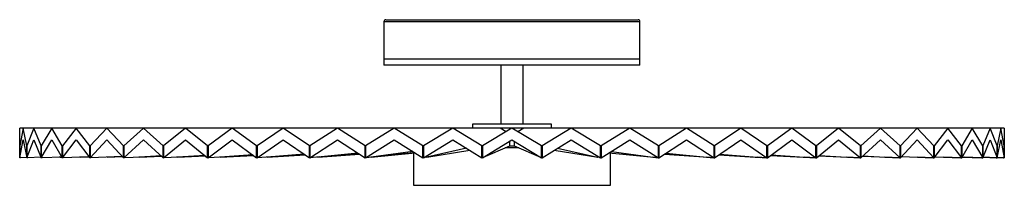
# Paper-space layout '_Posterior' of a CAD drawing. Header units: millimetres. Extents: x -250 to 250, y -23 to 61.
import ezdxf

# ---------------------------------------------------------------- set-up
doc = ezdxf.new("R2010")
doc.units = ezdxf.units.MM

psp = doc.layouts.new('_Posterior')

# ---------------------------------------------------------------- linework, layer by layer
at = {"color": 7, "linetype": 'Continuous', "lineweight": 25}
for p, q in [((-64, 61), (64, 61)), ((-65, 60), (-65, 38)), ((65, 38), (65, 60)), ((65, 41), (-65, 41)), ((65, 38), (-65, 38)), ((-5.65, 38), (-5.65, 8)), ((5.65, 8), (5.65, 38)), ((250, 6), (-250, 6)), ((-250, -9), (-250, 6)), ((-248.18, 6), (-249.99, -2.94)), ((-246.37, -2.94), (-248.18, 6)), ((-242.74, 6), (-246.33, -2.94)), ((-239.15, -2.94), (-242.74, 6)), ((-233.75, 6), (-239.07, -2.94)), ((-228.43, -2.94), (-233.75, 6)), ((-221.36, 6), (-228.33, -2.94)), ((-214.39, -2.94), (-221.36, 6)), ((-205.75, 6), (-214.27, -2.94)), ((-197.22, -2.94), (-205.75, 6)), ((-187.13, 6), (-197.07, -2.94)), ((-177.18, -2.94), (-187.13, 6)), ((-165.78, 6), (-177.01, -2.94)), ((-154.55, -2.94), (-165.78, 6)), ((-142.02, 6), (-154.36, -2.94)), ((-129.67, -2.94), (-142.02, 6)), ((-116.18, 6), (-129.46, -2.94)), ((-102.9, -2.94), (-116.18, 6)), ((-88.65, 6), (-102.68, -2.94)), ((-74.63, -2.94), (-88.65, 6)), ((-59.83, 6), (-74.39, -2.94)), ((-45.26, -2.94), (-59.83, 6)), ((-30.13, 6), (-45.02, -2.94)), ((-15.24, -2.94), (-30.13, 6)), ((-20, 8), (-20, 6)), ((20, 8), (-20, 8)), ((0, 6), (-15, -2.94)), ((-3.02, 4.2), (-6.03, 6)), ((15, -2.94), (0, 6)), ((6.03, 6), (3.02, 4.2)), ((30.13, 6), (15.24, -2.94)), ((20, 6), (20, 8)), ((45.02, -2.94), (30.13, 6)), ((59.83, 6), (45.26, -2.94)), ((74.39, -2.94), (59.83, 6)), ((88.65, 6), (74.63, -2.94)), ((102.68, -2.94), (88.65, 6)), ((116.18, 6), (102.9, -2.94)), ((129.46, -2.94), (116.18, 6)), ((142.02, 6), (129.67, -2.94)), ((154.36, -2.94), (142.02, 6)), ((165.78, 6), (154.55, -2.94)), ((177.01, -2.94), (165.78, 6)), ((187.13, 6), (177.18, -2.94)), ((197.07, -2.94), (187.13, 6)), ((205.75, 6), (197.22, -2.94)), ((214.27, -2.94), (205.75, 6)), ((221.36, 6), (214.39, -2.94)), ((228.33, -2.94), (221.36, 6)), ((233.75, 6), (228.43, -2.94)), ((239.07, -2.94), (233.75, 6)), ((242.74, 6), (239.15, -2.94)), ((246.33, -2.94), (242.74, 6)), ((248.18, 6), (246.37, -2.94)), ((249.99, -2.94), (248.18, 6)), ((250, 6), (250, -9)), ((-249.99, -9), (-248.18, 0)), ((-248.18, 0), (-246.37, -9)), ((-246.33, -9), (-242.74, 0)), ((-242.74, 0), (-239.15, -9)), ((-239.07, -9), (-233.75, 0)), ((-233.75, 0), (-228.43, -9)), ((-228.33, -9), (-221.36, 0)), ((-221.36, 0), (-214.39, -9)), ((-214.27, -9), (-205.75, 0)), ((-205.75, 0), (-197.22, -9)), ((-197.07, -9), (-187.13, 0)), ((-187.13, 0), (-177.18, -9)), ((-177.01, -9), (-165.78, 0)), ((-165.78, 0), (-154.55, -9)), ((-154.36, -9), (-142.02, 0)), ((-142.02, 0), (-129.67, -9)), ((-129.46, -9), (-116.18, 0)), ((-116.18, 0), (-102.9, -9)), ((-102.68, -9), (-88.65, 0)), ((-88.65, 0), (-74.63, -9)), ((-74.39, -9), (-59.83, 0)), ((-59.83, 0), (-45.26, -9)), ((-45.02, -9), (-30.13, 0)), ((-30.13, 0), (-15.24, -9)), ((-15, -9), (0, 0)), ((0, 0), (15, -9)), ((15.24, -9), (30.13, 0)), ((30.13, 0), (45.02, -9)), ((45.26, -9), (59.83, 0)), ((59.83, 0), (74.39, -9)), ((74.63, -9), (88.65, 0)), ((88.65, 0), (102.68, -9)), ((102.9, -9), (116.18, 0)), ((116.18, 0), (129.46, -9)), ((129.67, -9), (142.02, 0)), ((142.02, 0), (154.36, -9)), ((154.55, -9), (165.78, 0)), ((165.78, 0), (177.01, -9)), ((177.18, -9), (187.13, 0)), ((187.13, 0), (197.07, -9)), ((197.22, -9), (205.75, 0)), ((205.75, 0), (214.27, -9)), ((214.39, -9), (221.36, 0)), ((221.36, 0), (228.33, -9)), ((228.43, -9), (233.75, 0)), ((233.75, 0), (239.07, -9)), ((239.15, -9), (242.74, 0)), ((242.74, 0), (246.33, -9)), ((246.37, -9), (248.18, 0)), ((248.18, 0), (249.99, -9)), ((-249.99, -2.94), (-250, -2.94)), ((-249.99, -2.94), (-249.99, -9)), ((-246.33, -2.94), (-246.37, -2.94)), ((-246.37, -9), (-246.37, -2.94)), ((-246.33, -2.94), (-246.33, -9)), ((-239.15, -9), (-239.15, -2.94)), ((-239.07, -2.94), (-239.15, -2.94)), ((-239.07, -2.94), (-239.07, -9)), ((-228.43, -9), (-228.43, -2.94)), ((-228.33, -2.94), (-228.43, -2.94)), ((-228.33, -2.94), (-228.33, -9)), ((-214.39, -9), (-214.39, -2.94)), ((-214.27, -2.94), (-214.39, -2.94)), ((-214.27, -2.94), (-214.27, -9)), ((-197.07, -2.94), (-197.22, -2.94)), ((-197.22, -9), (-197.22, -2.94)), ((-197.07, -2.94), (-197.07, -9)), ((-177.01, -2.94), (-177.18, -2.94)), ((-177.18, -9), (-177.18, -2.94)), ((-177.01, -2.94), (-177.01, -9)), ((-154.55, -9), (-154.55, -2.94)), ((-154.36, -2.94), (-154.55, -2.94)), ((-154.36, -2.94), (-154.36, -9)), ((-129.67, -9), (-129.67, -2.94)), ((-129.46, -2.94), (-129.67, -2.94)), ((-129.46, -2.94), (-129.46, -9)), ((-102.9, -9), (-102.9, -2.94)), ((-102.69, -2.94), (-102.9, -2.94)), ((-102.67, -2.93), (-102.7, -2.93)), ((-102.7, -2.93), (-102.69, -2.94)), ((-102.69, -2.94), (-102.69, -9)), ((-102.68, -2.94), (-102.68, -9)), ((-74.63, -9), (-74.63, -2.94)), ((-74.47, -2.94), (-74.63, -2.94)), ((-74.37, -2.92), (-74.47, -2.93)), ((-74.47, -2.93), (-74.47, -2.94)), ((-74.47, -2.94), (-74.47, -9)), ((-74.39, -2.94), (-74.39, -9)), ((-45.26, -9), (-45.26, -2.94)), ((-45.16, -2.94), (-45.26, -2.94)), ((-44.97, -2.9), (-45.16, -2.93)), ((-45.16, -2.93), (-45.16, -2.94)), ((-45.16, -2.94), (-45.16, -9)), ((-45.02, -2.94), (-45.02, -9)), ((-23.16, -4.21), (-43.31, -8.7)), ((-15.24, -9), (-15.24, -2.94)), ((-15.19, -2.94), (-15.24, -2.94)), ((-14.51, -2.64), (-15.2, -2.93)), ((-15.2, -2.93), (-15.19, -2.94)), ((-15.19, -2.94), (-15.19, -9)), ((-15, -2.94), (-15, -9)), ((-14.51, -8.7), (-1.06, -3)), ((-1.06, -3), (-1.06, -0.64)), ((-1.06, -3), (1.06, -3)), ((1.06, -0.64), (1.06, -3)), ((1.06, -3), (14.54, -8.72)), ((15.19, -2.94), (14.54, -2.67)), ((15, -9), (15, -2.94)), ((15.19, -2.94), (15.24, -2.94)), ((15.19, -9), (15.19, -2.94)), ((15.24, -2.94), (15.24, -9)), ((23.16, -4.21), (43.36, -8.71)), ((45.16, -2.94), (44.98, -2.91)), ((45.02, -9), (45.02, -2.94)), ((45.16, -2.94), (45.26, -2.94)), ((45.16, -9), (45.16, -2.94)), ((45.26, -2.94), (45.26, -9)), ((74.47, -2.94), (74.38, -2.93)), ((74.39, -9), (74.39, -2.94)), ((74.47, -2.94), (74.63, -2.94)), ((74.47, -9), (74.47, -2.94)), ((74.63, -2.94), (74.63, -9)), ((102.69, -2.94), (102.67, -2.94)), ((102.68, -9), (102.68, -2.94)), ((102.69, -2.94), (102.9, -2.94)), ((102.69, -9), (102.69, -2.94)), ((102.9, -2.94), (102.9, -9)), ((129.46, -9), (129.46, -2.94)), ((129.46, -2.94), (129.67, -2.94)), ((129.67, -2.94), (129.67, -9)), ((154.36, -9), (154.36, -2.94)), ((154.36, -2.94), (154.55, -2.94)), ((154.55, -2.94), (154.55, -9)), ((177.01, -9), (177.01, -2.94)), ((177.01, -2.94), (177.18, -2.94)), ((177.18, -2.94), (177.18, -9)), ((197.07, -9), (197.07, -2.94)), ((197.07, -2.94), (197.22, -2.94)), ((197.22, -2.94), (197.22, -9)), ((214.27, -9), (214.27, -2.94)), ((214.27, -2.94), (214.39, -2.94)), ((214.39, -2.94), (214.39, -9)), ((228.33, -9), (228.33, -2.94)), ((228.33, -2.94), (228.43, -2.94)), ((228.43, -2.94), (228.43, -9)), ((239.07, -9), (239.07, -2.94)), ((239.07, -2.94), (239.15, -2.94)), ((239.15, -2.94), (239.15, -9)), ((246.33, -9), (246.33, -2.94)), ((246.33, -2.94), (246.37, -2.94)), ((246.37, -2.94), (246.37, -9)), ((249.99, -9), (249.99, -2.94)), ((249.99, -2.94), (250, -2.94)), ((-249.54, -9), (-250, -9)), ((-246.39, -8.91), (-249.54, -9)), ((-245.89, -9), (-246.37, -9)), ((-239.23, -8.8), (-245.89, -9)), ((-238.65, -9), (-239.15, -9)), ((-228.62, -8.68), (-238.65, -9)), ((-228.62, -8.68), (-229.93, -8.72)), ((-228.63, -8.67), (-229.38, -8.7)), ((-229.38, -8.7), (-228.62, -8.68)), ((-227.94, -9), (-228.43, -9)), ((-214.73, -8.56), (-227.94, -9)), ((-214.73, -8.56), (-219.62, -8.72)), ((-214.78, -8.5), (-219.09, -8.7)), ((-219.09, -8.7), (-214.73, -8.56)), ((-213.9, -9), (-214.39, -9)), ((-198.12, -8.44), (-213.9, -9)), ((-197.76, -8.43), (-206.1, -8.72)), ((-197.87, -8.32), (-205.61, -8.7)), ((-205.61, -8.7), (-197.76, -8.43)), ((-196.74, -9), (-197.22, -9)), ((-183.8, -8.5), (-196.74, -9)), ((-177.97, -8.29), (-189.58, -8.72)), ((-178.16, -8.12), (-189.13, -8.7)), ((-189.13, -8.7), (-177.97, -8.28)), ((-176.71, -9), (-177.18, -9)), ((-166.16, -8.55), (-176.71, -9)), ((-155.66, -8.11), (-170.3, -8.72)), ((-155.96, -7.88), (-169.89, -8.7)), ((-169.89, -8.7), (-155.67, -8.11)), ((-154.11, -9), (-154.55, -9)), ((-145.64, -8.58), (-154.11, -9)), ((-131.19, -7.89), (-148.53, -8.72)), ((-131.62, -7.58), (-148.17, -8.7)), ((-148.17, -8.7), (-131.2, -7.89)), ((-129.25, -9), (-129.67, -9)), ((-122.68, -8.61), (-129.25, -9)), ((-104.96, -7.6), (-124.59, -8.72)), ((-105.57, -7.19), (-124.3, -8.7)), ((-124.3, -8.7), (-104.96, -7.6)), ((-102.69, -9), (-102.9, -9)), ((-102.69, -9), (-102.68, -8.99)), ((-102.68, -9), (-102.69, -9)), ((-102.52, -9), (-102.68, -9)), ((-97.68, -8.64), (-102.52, -9)), ((-77.44, -7.19), (-98.84, -8.72)), ((-78.29, -6.65), (-98.61, -8.7)), ((-98.61, -8.7), (-77.44, -7.19)), ((-74.47, -9), (-74.63, -9)), ((-74.47, -9), (-74.39, -8.99)), ((-74.39, -8.99), (-74.47, -9)), ((-74.29, -9), (-74.39, -9)), ((-71.04, -8.66), (-74.29, -9)), ((-50, -6.61), (-71.65, -8.72)), ((-50.44, -5.8), (-71.48, -8.7)), ((-71.48, -8.7), (-49.25, -6.53)), ((-50, -6.61), (-50, -23)), ((-45.16, -9), (-45.26, -9)), ((-45.16, -9), (-45.02, -8.97)), ((-44.97, -9), (-45.02, -9)), ((-43.17, -8.68), (-44.97, -9)), ((-43.31, -8.7), (-21.44, -5.26)), ((-15.19, -9), (-15.24, -9)), ((-15.19, -8.99), (-15, -8.91)), ((15, -8.92), (15.19, -9)), ((15.19, -9), (15.24, -9)), ((21.43, -5.26), (43.55, -8.75)), ((44.96, -9), (43.36, -8.71)), ((44.97, -9), (44.96, -9)), ((44.97, -9), (45.02, -9)), ((45.02, -8.98), (45.16, -9)), ((45.16, -9), (45.26, -9)), ((49.25, -6.54), (72.1, -8.77)), ((50, -23), (50, -6.61)), ((50.45, -5.8), (71.56, -8.71)), ((74.28, -9), (71.56, -8.71)), ((71.65, -8.72), (74.29, -9)), ((74.29, -9), (74.28, -9)), ((74.29, -9), (74.39, -9)), ((74.29, -9), (74.29, -9)), ((74.39, -8.99), (74.47, -9)), ((74.47, -9), (74.63, -9)), ((77.44, -7.19), (99.8, -8.79)), ((78.29, -6.65), (98.72, -8.71)), ((102.51, -9), (98.72, -8.71)), ((98.84, -8.72), (102.52, -9)), ((102.52, -9), (102.51, -9)), ((102.52, -9), (102.68, -9)), ((102.52, -9), (102.52, -9)), ((102.68, -9), (102.69, -9)), ((102.69, -9), (102.9, -9)), ((104.96, -7.6), (126.27, -8.82)), ((105.57, -7.19), (124.44, -8.71)), ((129.25, -9), (124.44, -8.71)), ((124.59, -8.72), (129.25, -9)), ((129.25, -9), (129.67, -9)), ((129.25, -9), (129.25, -9)), ((129.25, -9), (129.25, -9)), ((131.19, -7.89), (151.19, -8.85)), ((131.62, -7.58), (148.35, -8.71)), ((154.1, -9), (148.35, -8.71)), ((148.53, -8.72), (154.11, -9)), ((154.11, -9), (154.1, -9)), ((154.11, -9), (154.55, -9)), ((154.11, -9), (154.11, -9)), ((155.66, -8.11), (174.28, -8.89)), ((155.96, -7.87), (170.09, -8.71)), ((176.7, -9), (170.09, -8.71)), ((170.3, -8.72), (176.71, -9)), ((176.71, -9), (176.7, -9)), ((176.71, -9), (177.18, -9)), ((176.71, -9), (176.71, -9)), ((177.97, -8.29), (195.35, -8.94)), ((178.16, -8.11), (189.35, -8.71)), ((196.73, -9), (189.35, -8.71)), ((189.58, -8.72), (196.74, -9)), ((196.74, -9), (196.73, -9)), ((196.74, -9), (197.22, -9)), ((196.74, -9), (196.74, -9)), ((197.76, -8.43), (213.89, -9)), ((197.87, -8.32), (205.85, -8.71)), ((213.89, -9), (205.85, -8.71)), ((206.1, -8.72), (213.9, -9)), ((213.9, -9), (213.89, -9)), ((213.9, -9), (214.39, -9)), ((213.9, -9), (213.9, -9)), ((214.73, -8.56), (227.93, -9)), ((214.78, -8.5), (219.35, -8.71)), ((227.93, -9), (219.35, -8.71)), ((219.62, -8.72), (227.94, -9)), ((227.94, -9), (227.93, -9)), ((227.94, -9), (228.43, -9)), ((227.94, -9), (227.94, -9)), ((228.62, -8.68), (238.65, -9)), ((228.63, -8.67), (229.66, -8.71)), ((238.65, -9), (229.66, -8.71)), ((229.93, -8.72), (238.65, -9)), ((238.65, -9), (239.15, -9)), ((238.65, -9), (238.65, -9)), ((238.65, -9), (238.65, -9)), ((245.89, -9), (239.23, -8.79)), ((239.23, -8.8), (245.89, -9)), ((239.23, -8.8), (245.89, -9)), ((245.89, -9), (246.37, -9)), ((245.89, -9), (245.89, -9)), ((245.89, -9), (245.89, -9)), ((249.54, -9), (246.39, -8.9)), ((246.39, -8.9), (249.54, -9)), ((246.39, -8.91), (249.54, -9)), ((249.54, -9), (250, -9)), ((249.54, -9), (249.54, -9)), ((249.54, -9), (249.54, -9)), ((-50, -23), (50, -23))]:
    psp.add_line(p, q, dxfattribs=at)
at = {"color": 8, "linetype": 'Continuous', "lineweight": 25}
for p, q in [((65, 60), (-65, 60)), ((3.42, -4), (-3.42, -4))]:
    psp.add_line(p, q, dxfattribs=at)
at = {"color": 7, "linetype": 'Continuous', "lineweight": 25}
for centre, start, end in [((-64, 60), 90, 180), ((64, 60), 0, 90)]:
    psp.add_arc(centre, 1, start, end, dxfattribs=at)

doc.saveas('drawing.dxf')
